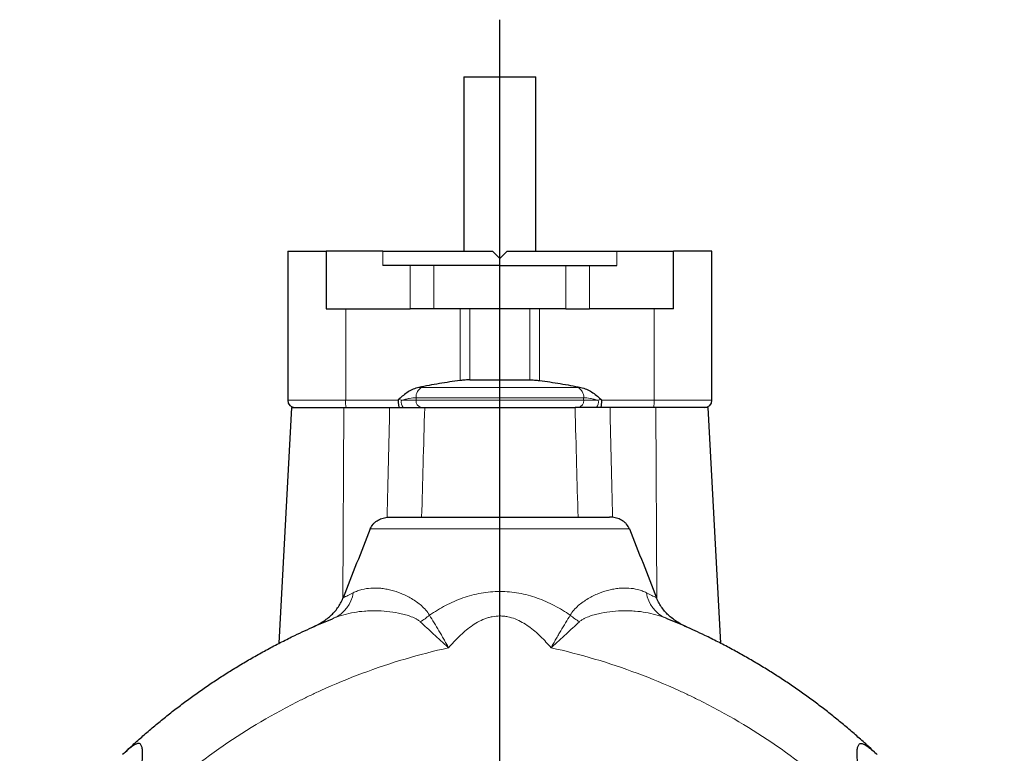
# Model space of a CAD drawing. Header units: millimetres. Extents: x -420 to 735, y -420 to 510.
# Tile 7 of 11: x -391 to -117, y 305 to 509. Entities that reach past the tile are written whole.
import ezdxf

# ---------------------------------------------------------------- set-up
doc = ezdxf.new("R2010")
doc.units = ezdxf.units.MM
doc.layers.add('FORMAT', color=7, linetype='Continuous')

# ---------------------------------------------------------------- blocks, each defined once
blk = doc.blocks.new('SW_CENTERMARKSYMBOL_0')
at = {"layer": 'FORMAT', "color": 0}
for p, q in [((0, 5), (0, 408.43)), ((-5, 0), (-133.58, 0)), ((0, 0), (-2.5, 0)), ((0, 0), (0, 2.5)), ((0, 0), (0, -2.5)), ((0, 0), (2.5, 0)), ((5, 0), (140.34, 0)), ((0, -5), (0, -149.72))]:
    blk.add_line(p, q, dxfattribs=at)

msp = doc.modelspace()

# ---------------------------------------------------------------- linework, layer by layer
at = {"color": 7, "linetype": 'Continuous', "lineweight": 25}
for p, q in [((-267.51, 492.79), (-267.51, 444.29)), ((-267.51, 492.79), (-257.51, 492.79)), ((-257.51, 492.79), (-247.51, 492.79)), ((-247.51, 444.29), (-247.51, 492.79)), ((-316.51, 444.29), (-316.51, 402.79)), ((-316.51, 444.29), (-305.82, 444.29)), ((-305.82, 444.29), (-305.82, 428.29)), ((-290.04, 444.29), (-305.82, 444.29)), ((-290.04, 444.29), (-259.51, 444.29)), ((-257.51, 442.29), (-259.51, 444.29)), ((-255.51, 444.29), (-257.51, 442.29)), ((-255.51, 444.29), (-224.98, 444.29)), ((-224.98, 444.29), (-209.2, 444.29)), ((-209.2, 428.29), (-209.2, 444.29)), ((-198.51, 444.29), (-209.2, 444.29)), ((-198.51, 402.79), (-198.51, 444.29)), ((-257.51, 440.29), (-290.04, 440.29)), ((-257.51, 440.29), (-224.98, 440.29)), ((-305.82, 428.29), (-282.49, 428.29)), ((-275.84, 428.29), (-282.49, 428.29)), ((-239.18, 428.29), (-275.84, 428.29)), ((-239.18, 428.29), (-232.53, 428.29)), ((-209.2, 428.29), (-232.53, 428.29)), ((-265.82, 408.47), (-249.2, 408.47)), ((-315.51, 400.79), (-318.95, 335.17)), ((-315.51, 400.79), (-300.9, 400.79)), ((-300.9, 400.79), (-288.16, 400.79)), ((-278.42, 400.79), (-236.6, 400.79)), ((-214.11, 400.79), (-226.86, 400.79)), ((-199.51, 400.79), (-214.11, 400.79)), ((-196.07, 335.17), (-199.51, 400.79)), ((-287.98, 370.29), (-227.04, 370.29))]:
    msp.add_line(p, q, dxfattribs=at)
at = {"color": 8, "linetype": 'Continuous', "lineweight": 18}
for p, q in [((-290.04, 444.29), (-290.04, 440.29)), ((-224.98, 444.29), (-224.98, 440.29)), ((-282.49, 428.29), (-282.49, 440.29)), ((-275.84, 440.29), (-275.84, 428.29)), ((-239.18, 440.29), (-239.18, 428.29)), ((-232.53, 428.29), (-232.53, 440.29)), ((-300.4, 428.29), (-300.4, 402.79)), ((-268.56, 408.29), (-268.56, 428.29)), ((-265.82, 428.29), (-265.82, 408.47)), ((-249.2, 428.29), (-249.2, 408.47)), ((-246.45, 408.29), (-246.45, 428.29)), ((-214.62, 428.29), (-214.62, 402.79)), ((-235.86, 406.39), (-279.15, 406.39)), ((-300.4, 402.79), (-316.51, 402.79)), ((-300.4, 402.79), (-285.77, 402.79)), ((-284.9, 402.79), (-280.83, 402.79)), ((-280.83, 403.49), (-234.19, 403.49)), ((-280.83, 403.49), (-280.83, 402.79)), ((-234.19, 402.79), (-280.83, 402.79)), ((-234.19, 403.49), (-234.19, 402.79)), ((-230.12, 402.79), (-234.19, 402.79)), ((-214.62, 402.79), (-229.25, 402.79)), ((-214.62, 402.79), (-198.51, 402.79)), ((-301.15, 347.69), (-300.9, 400.79)), ((-213.87, 347.69), (-214.11, 400.79)), ((-221.47, 367), (-293.55, 367))]:
    msp.add_line(p, q, dxfattribs=at)
for centre, radius, start, end in [((-277.87, 403.72), 2.97, 115.7143, 184.2994), ((-237.15, 403.72), 2.97, 355.7006, 64.2857), ((-290.77, 402.3), 9.65, 177.0366, 188.9552), ((-282.48, 402.32), 2.47, 169.0031, 218.3325), ((-279.03, 402.58), 1.81, 173.0965, 260.8052), ((-235.98, 402.58), 1.81, 279.1948, 6.9035), ((-232.54, 402.32), 2.47, 321.6675, 10.9969), ((-224.25, 402.3), 9.65, 351.0448, 2.9634), ((-307.33, 350.53), 9.12, 294.1555, 351.7738), ((-207.69, 350.53), 9.12, 188.2262, 245.8445), ((-292.24, 361.43), 23.88, 301.8652, 309.3986), ((-222.77, 361.43), 23.88, 230.6014, 238.1348)]:
    msp.add_arc(centre, radius, start, end, dxfattribs=at)
at = {"color": 7, "linetype": 'Continuous', "lineweight": 25}
for centre, start, end in [((-314.51, 402.79), 180, 270), ((-200.51, 402.79), 270, 0)]:
    msp.add_arc(centre, 2, start, end, dxfattribs=at)
for points, knots in [([(-268.56, 408.29), (-270.49, 408.05), (-272.41, 407.76), (-276.24, 407.11), (-278.15, 406.75), (-280.05, 406.36)], [0, 0, 0, 0, 0.5, 0.5, 1, 1, 1, 1]), ([(-265.82, 408.47), (-266.26, 408.47), (-266.71, 408.46), (-267.62, 408.4), (-268.09, 408.35), (-268.56, 408.29)], [0, 0, 0, 0, 0.5, 0.5, 1, 1, 1, 1]), ([(-249.2, 408.47), (-248.76, 408.47), (-248.31, 408.46), (-247.4, 408.4), (-246.93, 408.35), (-246.45, 408.29)], [0, 0, 0, 0, 0.5, 0.5, 1, 1, 1, 1]), ([(-246.45, 408.29), (-244.52, 408.05), (-242.6, 407.76), (-238.77, 407.11), (-236.87, 406.75), (-234.96, 406.36)], [0, 0, 0, 0, 0.5, 0.5, 1, 1, 1, 1]), ([(-280.05, 406.36), (-280.59, 406.26), (-281.1, 406.09), (-282.09, 405.66), (-282.58, 405.4), (-283.95, 404.54), (-284.78, 403.85), (-285.58, 403.13)], [0, 0, 0, 0, 0.25, 0.25, 0.5, 0.5, 1, 1, 1, 1]), ([(-234.96, 406.36), (-234.43, 406.26), (-233.91, 406.09), (-232.92, 405.66), (-232.44, 405.4), (-231.06, 404.54), (-230.23, 403.85), (-229.44, 403.13)], [0, 0, 0, 0, 0.25, 0.25, 0.5, 0.5, 1, 1, 1, 1]), ([(-285.77, 402.79), (-285.77, 402.86), (-285.74, 402.92), (-285.67, 403.04), (-285.63, 403.08), (-285.58, 403.13)], [0, 0, 0, 0, 0.5, 0.5, 1, 1, 1, 1]), ([(-285.77, 402.79), (-285.77, 402.66), (-285.77, 402.53), (-285.76, 402.28), (-285.76, 402.15), (-285.74, 401.91), (-285.74, 401.79), (-285.72, 401.58), (-285.71, 401.47), (-285.67, 401.2), (-285.64, 401.05), (-285.59, 400.85), (-285.55, 400.79), (-285.52, 400.79)], [0, 0, 0, 0, 0.125, 0.125, 0.25, 0.25, 0.375, 0.375, 0.5, 0.5, 0.75, 0.75, 1, 1, 1, 1]), ([(-229.25, 402.79), (-229.25, 402.66), (-229.25, 402.53), (-229.26, 402.28), (-229.26, 402.15), (-229.27, 401.91), (-229.28, 401.79), (-229.3, 401.58), (-229.31, 401.47), (-229.34, 401.2), (-229.37, 401.05), (-229.43, 400.85), (-229.46, 400.79), (-229.5, 400.79)], [0, 0, 0, 0, 0.125, 0.125, 0.25, 0.25, 0.375, 0.375, 0.5, 0.5, 0.75, 0.75, 1, 1, 1, 1]), ([(-229.25, 402.79), (-229.25, 402.86), (-229.27, 402.92), (-229.34, 403.04), (-229.39, 403.08), (-229.44, 403.13)], [0, 0, 0, 0, 0.5, 0.5, 1, 1, 1, 1]), ([(-288.16, 400.79), (-287.24, 400.79), (-286.35, 400.79), (-284.6, 400.79), (-283.74, 400.79), (-282.49, 400.79), (-282.08, 400.79), (-281.29, 400.79), (-280.9, 400.79), (-279.78, 400.79), (-279.08, 400.79), (-278.42, 400.79)], [0, 0, 0, 0, 0.25, 0.25, 0.5, 0.5, 0.625, 0.625, 0.75, 0.75, 1, 1, 1, 1]), ([(-226.86, 400.79), (-227.77, 400.79), (-228.67, 400.79), (-230.42, 400.79), (-231.27, 400.79), (-232.52, 400.79), (-232.93, 400.79), (-233.73, 400.79), (-234.11, 400.79), (-235.23, 400.79), (-235.94, 400.79), (-236.6, 400.79)], [0, 0, 0, 0, 0.25, 0.25, 0.5, 0.5, 0.625, 0.625, 0.75, 0.75, 1, 1, 1, 1]), ([(-293.55, 367), (-293.36, 367.47), (-293.1, 367.89), (-292.62, 368.47), (-292.44, 368.65), (-292.07, 368.97), (-291.87, 369.12), (-291.45, 369.4), (-291.23, 369.52), (-290.78, 369.74), (-290.56, 369.83), (-289.85, 370.08), (-289.36, 370.19), (-288.86, 370.24)], [0, 0, 0, 0, 0.25, 0.25, 0.375, 0.375, 0.5, 0.5, 0.625, 0.625, 0.75, 0.75, 1, 1, 1, 1]), ([(-221.47, 367), (-221.65, 367.47), (-221.91, 367.89), (-222.4, 368.47), (-222.58, 368.65), (-222.95, 368.97), (-223.15, 369.12), (-223.57, 369.4), (-223.78, 369.52), (-224.23, 369.74), (-224.46, 369.83), (-225.17, 370.08), (-225.66, 370.19), (-226.15, 370.24)], [0, 0, 0, 0, 0.25, 0.25, 0.375, 0.375, 0.5, 0.5, 0.625, 0.625, 0.75, 0.75, 1, 1, 1, 1]), ([(-309.46, 339.71), (-308.64, 340.08), (-307.81, 340.51), (-306.59, 341.27), (-306.19, 341.54), (-305.4, 342.14), (-305.01, 342.46), (-303.9, 343.46), (-303.22, 344.2), (-302.33, 345.43), (-302.05, 345.86), (-301.56, 346.76), (-301.34, 347.22), (-301.15, 347.69)], [0, 0, 0, 0, 0.25, 0.25, 0.375, 0.375, 0.5, 0.5, 0.75, 0.75, 0.875, 0.875, 1, 1, 1, 1]), ([(-205.55, 339.71), (-206.38, 340.08), (-207.21, 340.51), (-208.42, 341.27), (-208.83, 341.54), (-209.62, 342.14), (-210.01, 342.46), (-211.12, 343.46), (-211.79, 344.2), (-212.69, 345.43), (-212.96, 345.86), (-213.46, 346.76), (-213.68, 347.22), (-213.87, 347.69)], [0, 0, 0, 0, 0.25, 0.25, 0.375, 0.375, 0.5, 0.5, 0.75, 0.75, 0.875, 0.875, 1, 1, 1, 1]), ([(-361.75, 304.87), (-361.05, 305.53), (-359.42, 307.07), (-356.79, 309.41), (-353.88, 311.92), (-350.91, 314.36), (-347.9, 316.74), (-344.84, 319.06), (-341.73, 321.31), (-338.58, 323.51), (-335.38, 325.64), (-332.09, 327.73), (-328.7, 329.78), (-325.22, 331.79), (-321.7, 333.73), (-318.14, 335.59), (-314.85, 337.22), (-311.83, 338.64), (-309.11, 339.88), (-306.36, 341.07), (-304.52, 341.83), (-303.59, 342.21)], [0, 0, 0, 0, 0.0416939, 0.0970115, 0.1523349, 0.2076525, 0.2629528, 0.3182544, 0.3735736, 0.4288985, 0.4842175, 0.539519, 0.5972458, 0.654993, 0.7127468, 0.7704937, 0.8282202, 0.8711424, 0.9140646, 0.9570323, 1, 1, 1, 1]), ([(-153.26, 304.87), (-153.97, 305.53), (-155.6, 307.07), (-158.23, 309.41), (-161.14, 311.92), (-164.1, 314.36), (-167.11, 316.74), (-170.17, 319.06), (-173.28, 321.31), (-176.44, 323.51), (-179.64, 325.64), (-182.93, 327.73), (-186.31, 329.78), (-189.79, 331.79), (-193.31, 333.73), (-196.87, 335.59), (-200.17, 337.22), (-203.18, 338.64), (-205.91, 339.88), (-208.65, 341.07), (-210.5, 341.83), (-211.42, 342.21)], [0, 0, 0, 0, 0.0416939, 0.0970115, 0.1523349, 0.2076525, 0.2629528, 0.3182544, 0.3735736, 0.4288985, 0.4842175, 0.539519, 0.5972458, 0.654993, 0.7127468, 0.7704937, 0.8282202, 0.8711424, 0.9140646, 0.9570323, 1, 1, 1, 1]), ([(-358.1, 290.66), (-358.02, 291.87), (-357.91, 293.07), (-357.69, 295.45), (-357.57, 296.63), (-357.38, 298.37), (-357.32, 298.96), (-357.2, 300.09), (-357.15, 300.65), (-357.05, 301.74), (-357, 302.27), (-356.95, 303.04), (-356.94, 303.29), (-356.91, 303.79), (-356.91, 304.03), (-356.9, 304.74), (-356.91, 305.17), (-356.97, 305.76), (-356.99, 305.95), (-357.06, 306.29), (-357.11, 306.44), (-357.21, 306.71), (-357.28, 306.83), (-357.42, 307.03), (-357.51, 307.11), (-357.7, 307.22), (-357.8, 307.26), (-358.03, 307.29), (-358.16, 307.28), (-358.56, 307.2), (-358.86, 307.08), (-359.34, 306.8), (-359.51, 306.69), (-359.85, 306.46), (-360.02, 306.34), (-360.55, 305.93), (-360.91, 305.62), (-361.67, 304.95), (-362.05, 304.6), (-362.44, 304.23)], [0, 0, 0, 0, 0.125, 0.125, 0.25, 0.25, 0.3125, 0.3125, 0.375, 0.375, 0.4375, 0.4375, 0.46875, 0.46875, 0.5, 0.5, 0.5625, 0.5625, 0.59375, 0.59375, 0.625, 0.625, 0.65625, 0.65625, 0.6875, 0.6875, 0.71875, 0.71875, 0.75, 0.75, 0.8125, 0.8125, 0.84375, 0.84375, 0.875, 0.875, 0.9375, 0.9375, 1, 1, 1, 1]), ([(-156.91, 290.66), (-157, 291.87), (-157.1, 293.07), (-157.33, 295.45), (-157.45, 296.63), (-157.63, 298.37), (-157.7, 298.96), (-157.81, 300.09), (-157.87, 300.65), (-157.97, 301.74), (-158.01, 302.27), (-158.07, 303.04), (-158.08, 303.29), (-158.1, 303.79), (-158.11, 304.03), (-158.12, 304.74), (-158.11, 305.17), (-158.05, 305.76), (-158.02, 305.95), (-157.95, 306.29), (-157.91, 306.44), (-157.8, 306.71), (-157.74, 306.83), (-157.59, 307.03), (-157.51, 307.11), (-157.32, 307.22), (-157.21, 307.26), (-156.98, 307.29), (-156.86, 307.28), (-156.45, 307.2), (-156.16, 307.08), (-155.67, 306.8), (-155.51, 306.69), (-155.17, 306.46), (-155, 306.34), (-154.47, 305.93), (-154.1, 305.62), (-153.35, 304.95), (-152.96, 304.6), (-152.57, 304.23)], [0, 0, 0, 0, 0.125, 0.125, 0.25, 0.25, 0.3125, 0.3125, 0.375, 0.375, 0.4375, 0.4375, 0.46875, 0.46875, 0.5, 0.5, 0.5625, 0.5625, 0.59375, 0.59375, 0.625, 0.625, 0.65625, 0.65625, 0.6875, 0.6875, 0.71875, 0.71875, 0.75, 0.75, 0.8125, 0.8125, 0.84375, 0.84375, 0.875, 0.875, 0.9375, 0.9375, 1, 1, 1, 1])]:
    msp.add_open_spline(points, degree=3, knots=knots, dxfattribs=at)
at = {"color": 8, "linetype": 'Continuous', "lineweight": 18}
for points in [[(-280.05, 406.36), (-279.74, 406.38), (-279.44, 406.39), (-279.15, 406.39)], [(-234.96, 406.36), (-235.28, 406.38), (-235.58, 406.39), (-235.86, 406.39)], [(-285.58, 403.13), (-285.36, 403.02), (-285.13, 402.9), (-284.9, 402.79)], [(-229.44, 403.13), (-229.66, 403.02), (-229.89, 402.9), (-230.12, 402.79)], [(-301.09, 347.83), (-300.25, 348.26), (-299.32, 348.73), (-298.3, 349.22)], [(-213.93, 347.83), (-214.77, 348.26), (-215.7, 348.73), (-216.72, 349.22)]]:
    msp.add_open_spline(points, degree=3, dxfattribs=at)
for points, knots in [([(-280.83, 403.49), (-281.37, 403.49), (-281.99, 403.43), (-283.04, 403.24), (-283.4, 403.17), (-284.14, 403), (-284.51, 402.9), (-284.9, 402.79)], [0, 0, 0, 0, 0.5, 0.5, 0.75, 0.75, 1, 1, 1, 1]), ([(-234.19, 403.49), (-233.64, 403.49), (-233.02, 403.43), (-231.98, 403.24), (-231.62, 403.17), (-230.88, 403), (-230.5, 402.9), (-230.12, 402.79)], [0, 0, 0, 0, 0.5, 0.5, 0.75, 0.75, 1, 1, 1, 1]), ([(-288.86, 370.24), (-288.86, 370.26), (-288.86, 370.28), (-288.86, 370.29), (-288.63, 380.46), (-288.4, 390.63), (-288.16, 400.79)], [-0.00005009, -0.00005009, -0.00005009, -0.00005009, 0, 0, 0, 0.03054705, 0.03054705, 0.03054705, 0.03054705]), ([(-278.42, 400.79), (-278.57, 395.47), (-278.71, 390.14), (-278.86, 384.82), (-278.99, 379.98), (-279.12, 375.14), (-279.26, 370.29)], [0, 0, 0, 0, 0.016, 0.016, 0.016, 0.03054411, 0.03054411, 0.03054411, 0.03054411]), ([(-236.6, 400.79), (-236.45, 395.47), (-236.3, 390.14), (-236.16, 384.82), (-236.02, 379.98), (-235.89, 375.14), (-235.76, 370.29)], [0, 0, 0, 0, 0.016, 0.016, 0.016, 0.03054411, 0.03054411, 0.03054411, 0.03054411]), ([(-226.15, 370.24), (-226.15, 370.26), (-226.15, 370.28), (-226.16, 370.29), (-226.39, 380.46), (-226.62, 390.63), (-226.86, 400.79)], [-0.00005009, -0.00005009, -0.00005009, -0.00005009, 0, 0, 0, 0.03054705, 0.03054705, 0.03054705, 0.03054705]), ([(-298.3, 349.22), (-297.92, 349.41), (-297.53, 349.58), (-296.73, 349.88), (-296.32, 350), (-295.08, 350.33), (-294.23, 350.46), (-292.48, 350.58), (-291.58, 350.56), (-290.2, 350.42), (-289.73, 350.35), (-288.78, 350.18), (-288.3, 350.08), (-286.86, 349.71), (-285.9, 349.4), (-283.97, 348.62), (-283.01, 348.15), (-281.59, 347.32), (-281.12, 347.02), (-280.2, 346.37), (-279.76, 346.02), (-278.9, 345.26), (-278.5, 344.86), (-277.74, 343.98), (-277.39, 343.5), (-277.09, 342.98)], [0, 0, 0, 0, 0.0625, 0.0625, 0.125, 0.125, 0.25, 0.25, 0.375, 0.375, 0.4375, 0.4375, 0.5, 0.5, 0.625, 0.625, 0.75, 0.75, 0.8125, 0.8125, 0.875, 0.875, 0.9375, 0.9375, 1, 1, 1, 1]), ([(-277.09, 342.98), (-276.37, 343.47), (-275.64, 343.95), (-274.15, 344.85), (-273.39, 345.28), (-271.85, 346.09), (-271.06, 346.47), (-269.46, 347.17), (-268.64, 347.49), (-266.16, 348.37), (-264.47, 348.82), (-261.87, 349.28), (-261, 349.4), (-259.25, 349.55), (-258.37, 349.59), (-256.6, 349.59), (-255.72, 349.55), (-253.97, 349.39), (-253.1, 349.27), (-251.37, 348.96), (-250.51, 348.77), (-248.81, 348.32), (-247.98, 348.06), (-246.33, 347.48), (-245.52, 347.16), (-243.93, 346.45), (-243.14, 346.07), (-240.82, 344.85), (-239.34, 343.95), (-237.93, 342.98)], [0, 0, 0, 0, 0.0625, 0.0625, 0.125, 0.125, 0.1875, 0.1875, 0.25, 0.25, 0.375, 0.375, 0.4375, 0.4375, 0.5, 0.5, 0.5625, 0.5625, 0.625, 0.625, 0.6875, 0.6875, 0.75, 0.75, 0.8125, 0.8125, 0.875, 0.875, 1, 1, 1, 1]), ([(-216.72, 349.22), (-217.1, 349.41), (-217.49, 349.58), (-218.29, 349.88), (-218.7, 350), (-219.94, 350.33), (-220.79, 350.46), (-222.53, 350.58), (-223.43, 350.56), (-224.82, 350.42), (-225.29, 350.35), (-226.24, 350.18), (-226.72, 350.08), (-228.16, 349.71), (-229.12, 349.4), (-231.04, 348.62), (-232, 348.15), (-233.42, 347.32), (-233.89, 347.02), (-234.81, 346.37), (-235.26, 346.02), (-236.11, 345.26), (-236.52, 344.86), (-237.28, 343.98), (-237.63, 343.5), (-237.93, 342.98)], [0, 0, 0, 0, 0.0625, 0.0625, 0.125, 0.125, 0.25, 0.25, 0.375, 0.375, 0.4375, 0.4375, 0.5, 0.5, 0.625, 0.625, 0.75, 0.75, 0.8125, 0.8125, 0.875, 0.875, 0.9375, 0.9375, 1, 1, 1, 1]), ([(-279.64, 341.15), (-279.84, 341.34), (-280.07, 341.5), (-280.53, 341.81), (-280.77, 341.94), (-281.5, 342.32), (-282.01, 342.53), (-283.05, 342.91), (-283.58, 343.07), (-284.65, 343.35), (-285.18, 343.47), (-286.78, 343.79), (-287.85, 343.94), (-289.96, 344.15), (-291.01, 344.2), (-292.57, 344.22), (-293.09, 344.22), (-294.11, 344.18), (-294.62, 344.16), (-296.13, 344.04), (-297.11, 343.92), (-299.03, 343.6), (-299.97, 343.39), (-301.82, 342.87), (-302.72, 342.56), (-303.59, 342.21)], [0, 0, 0, 0, 0.03125, 0.03125, 0.0625, 0.0625, 0.125, 0.125, 0.1875, 0.1875, 0.25, 0.25, 0.375, 0.375, 0.5, 0.5, 0.5625, 0.5625, 0.625, 0.625, 0.75, 0.75, 0.875, 0.875, 1, 1, 1, 1]), ([(-277.09, 342.98), (-276.22, 341.62), (-275.34, 340.18), (-274.23, 338.28), (-274.01, 337.9), (-273.56, 337.12), (-273.33, 336.72), (-272.88, 335.93), (-272.66, 335.53), (-272.32, 334.93), (-272.21, 334.73), (-271.99, 334.33), (-271.88, 334.12), (-271.77, 333.92)], [0, 0, 0, 0, 0.5, 0.5, 0.625, 0.625, 0.75, 0.75, 0.875, 0.875, 0.9375, 0.9375, 1, 1, 1, 1]), ([(-243.25, 333.92), (-244.17, 335.01), (-245.14, 336.06), (-246.68, 337.55), (-247.21, 338.04), (-248.31, 338.97), (-248.88, 339.42), (-250.05, 340.26), (-250.66, 340.65), (-251.91, 341.35), (-252.56, 341.67), (-253.91, 342.2), (-254.61, 342.41), (-255.67, 342.62), (-256.02, 342.68), (-256.75, 342.75), (-257.11, 342.77), (-258.21, 342.77), (-258.93, 342.7), (-259.99, 342.49), (-260.35, 342.41), (-261.04, 342.2), (-261.39, 342.08), (-262.4, 341.7), (-263.05, 341.39), (-264.31, 340.68), (-264.92, 340.29), (-266.69, 339.03), (-267.78, 338.09), (-269.34, 336.58), (-269.84, 336.06), (-270.83, 335.01), (-271.3, 334.47), (-271.77, 333.92)], [0, 0, 0, 0, 0.125, 0.125, 0.1875, 0.1875, 0.25, 0.25, 0.3125, 0.3125, 0.375, 0.375, 0.4375, 0.4375, 0.46875, 0.46875, 0.5, 0.5, 0.5625, 0.5625, 0.59375, 0.59375, 0.625, 0.625, 0.6875, 0.6875, 0.75, 0.75, 0.875, 0.875, 0.9375, 0.9375, 1, 1, 1, 1]), ([(-237.93, 342.98), (-238.79, 341.62), (-239.67, 340.18), (-240.79, 338.28), (-241.01, 337.9), (-241.46, 337.12), (-241.69, 336.72), (-242.13, 335.93), (-242.36, 335.53), (-242.69, 334.93), (-242.8, 334.73), (-243.03, 334.33), (-243.14, 334.12), (-243.25, 333.92)], [0, 0, 0, 0, 0.5, 0.5, 0.625, 0.625, 0.75, 0.75, 0.875, 0.875, 0.9375, 0.9375, 1, 1, 1, 1]), ([(-235.38, 341.15), (-235.17, 341.34), (-234.95, 341.5), (-234.49, 341.81), (-234.25, 341.94), (-233.52, 342.32), (-233.01, 342.53), (-231.97, 342.91), (-231.43, 343.07), (-230.37, 343.35), (-229.83, 343.47), (-228.23, 343.79), (-227.17, 343.94), (-225.05, 344.15), (-224, 344.2), (-222.45, 344.22), (-221.93, 344.22), (-220.9, 344.18), (-220.4, 344.16), (-218.89, 344.04), (-217.91, 343.92), (-215.99, 343.6), (-215.04, 343.39), (-213.2, 342.87), (-212.3, 342.56), (-211.42, 342.21)], [0, 0, 0, 0, 0.03125, 0.03125, 0.0625, 0.0625, 0.125, 0.125, 0.1875, 0.1875, 0.25, 0.25, 0.375, 0.375, 0.5, 0.5, 0.5625, 0.5625, 0.625, 0.625, 0.75, 0.75, 0.875, 0.875, 1, 1, 1, 1]), ([(-279.64, 341.15), (-278.42, 340.04), (-277.15, 338.86), (-275.51, 337.34), (-275.18, 337.04), (-274.5, 336.42), (-274.17, 336.11), (-273.49, 335.48), (-273.14, 335.17), (-272.63, 334.7), (-272.46, 334.55), (-272.11, 334.24), (-271.94, 334.08), (-271.77, 333.92)], [0, 0, 0, 0, 0.5, 0.5, 0.625, 0.625, 0.75, 0.75, 0.875, 0.875, 0.9375, 0.9375, 1, 1, 1, 1]), ([(-235.38, 341.15), (-236.6, 340.04), (-237.86, 338.86), (-239.51, 337.34), (-239.84, 337.04), (-240.51, 336.42), (-240.85, 336.11), (-241.53, 335.48), (-241.87, 335.17), (-242.39, 334.7), (-242.56, 334.55), (-242.9, 334.24), (-243.08, 334.08), (-243.25, 333.92)], [0, 0, 0, 0, 0.5, 0.5, 0.625, 0.625, 0.75, 0.75, 0.875, 0.875, 0.9375, 0.9375, 1, 1, 1, 1]), ([(-271.77, 333.92), (-279.93, 332.11), (-287.92, 329.74), (-299.65, 325.36), (-303.52, 323.76), (-308.29, 321.58), (-309.25, 321.13), (-311.14, 320.23), (-312.08, 319.77), (-314.89, 318.37), (-316.74, 317.4), (-325.89, 312.43), (-332.86, 307.97), (-342.82, 300.58), (-346.05, 297.99), (-350.77, 293.93), (-352.33, 292.55), (-355.39, 289.72), (-356.9, 288.27), (-358.38, 286.79)], [0, 0, 0, 0, 0.25, 0.25, 0.375, 0.375, 0.40625, 0.40625, 0.4375, 0.4375, 0.5, 0.5, 0.75, 0.75, 0.875, 0.875, 0.9375, 0.9375, 1, 1, 1, 1]), ([(-243.25, 333.92), (-235.09, 332.11), (-227.1, 329.74), (-215.37, 325.36), (-211.5, 323.76), (-206.72, 321.58), (-205.77, 321.13), (-203.87, 320.23), (-202.93, 319.77), (-200.12, 318.37), (-198.27, 317.4), (-189.13, 312.43), (-182.16, 307.97), (-172.2, 300.58), (-168.97, 297.99), (-164.24, 293.93), (-162.69, 292.55), (-159.63, 289.72), (-158.12, 288.27), (-156.63, 286.79)], [0, 0, 0, 0, 0.25, 0.25, 0.375, 0.375, 0.40625, 0.40625, 0.4375, 0.4375, 0.5, 0.5, 0.75, 0.75, 0.875, 0.875, 0.9375, 0.9375, 1, 1, 1, 1])]:
    msp.add_open_spline(points, degree=3, knots=knots, dxfattribs=at)
at = {"color": 7, "linetype": 'Continuous', "lineweight": 25}
for points in [[(-288.86, 370.24), (-288.57, 370.28), (-288.27, 370.29), (-287.98, 370.29)], [(-226.15, 370.24), (-226.45, 370.28), (-226.74, 370.29), (-227.04, 370.29)], [(-293.55, 367), (-296.1, 360.63), (-298.6, 354.23), (-301.09, 347.83)], [(-221.47, 367), (-218.92, 360.63), (-216.41, 354.23), (-213.93, 347.83)], [(-301.15, 347.69), (-301.13, 347.74), (-301.11, 347.78), (-301.09, 347.83)], [(-213.87, 347.69), (-213.89, 347.74), (-213.91, 347.78), (-213.93, 347.83)]]:
    msp.add_open_spline(points, degree=3, dxfattribs=at)

# ---------------------------------------------------------------- block references
at = {"layer": 'FORMAT'}
msp.add_blockref('SW_CENTERMARKSYMBOL_0', (-257.51, 100.29), dxfattribs=at)

doc.saveas('drawing.dxf')
